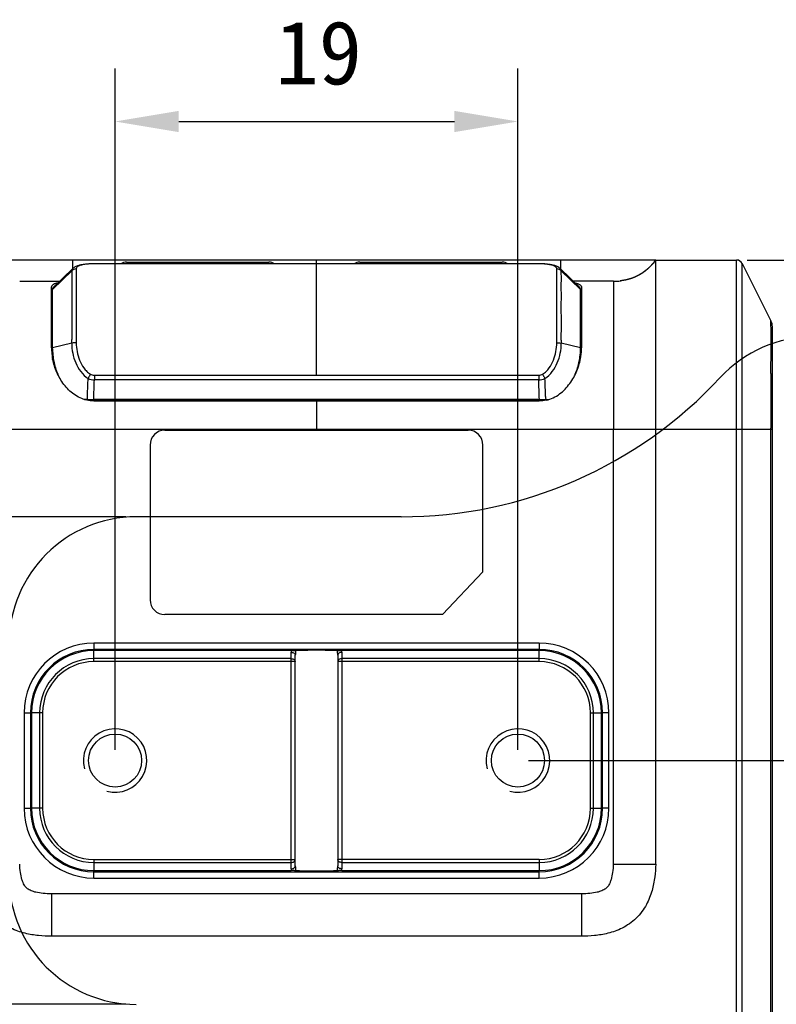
# Model space of a CAD drawing. Header units: millimetres. Extents: x -330 to -25, y 175 to 679.
# Tile 17 of 40: x -96 to -60, y 222 to 269. Entities that reach past the tile are written whole.
import ezdxf

# ---------------------------------------------------------------- set-up
doc = ezdxf.new("R2010")
doc.units = ezdxf.units.MM
doc.header["$LTSCALE"] = 23.1
doc.header["$PDMODE"] = 3
doc.header["$PDSIZE"] = 8
doc.layers.get('0').update_dxf_attribs({"linetype": 'CONTINUOUS'})
doc.layers.get('Defpoints').update_dxf_attribs({"linetype": 'CONTINUOUS'})
for name, color, linetype in [('00_COMPONENTS', 7, 'CONTINUOUS'), ('08_ALL_DRAFTS', 7, 'CONTINUOUS'), ('09_ALL_ROUNDS', 7, 'CONTINUOUS'), ('20_ALL_FEATURES', 7, 'CONTINUOUS'), ('51__DRAFT_DIMS', 7, 'CONTINUOUS')]:
    doc.layers.add(name, color=color, linetype=linetype)
doc.styles.get("Standard").update_dxf_attribs({"font": 'simfang.ttf'})
doc.dimstyles.new('DIMSTYLE_1', dxfattribs={"dimtxt": 3, "dimasz": 3, "dimexe": 2.5, "dimexo": 0.5, "dimgap": 0.75, "dimtad": 1, "dimdsep": 46, "dimtxsty": 'STANDARD', "dimblk": '_FILLED', "dimblk1": '_FILLED', "dimblk2": '_FILLED', "dimcen": 0.09, "dimclrt": 3, "dimazin": 2, "dimtp": 0.2, "dimtm": 0.2, "dimtfac": 1, "dimtofl": 0, "dimtmove": 0, "dimatfit": 3, "dimldrblk": '_FILLED', "dimfxl": 1, "dimtolj": 1, "dimarcsym": 0})
doc.dimstyles.new('DIMSTYLE_3', dxfattribs={"dimtxt": 3, "dimasz": 3, "dimexe": 2.5, "dimexo": 0.5, "dimgap": 0.75, "dimtad": 1, "dimdsep": 46, "dimtxsty": 'STANDARD', "dimblk": '_FILLED', "dimblk1": '_FILLED', "dimblk2": '_FILLED', "dimcen": 0.09, "dimclrt": 3, "dimazin": 2, "dimtp": 0.1, "dimtm": 0.1, "dimtfac": 1, "dimtofl": 0, "dimtmove": 0, "dimatfit": 3, "dimldrblk": '_FILLED', "dimfxl": 1, "dimtolj": 1, "dimarcsym": 0})

# ---------------------------------------------------------------- blocks, each defined once
blk = doc.blocks.new('_FILLED')
at = {"color": 0, "linetype": 'ByBlock'}
blk.add_solid([(0, 0), (-1, 0.167), (-1, -0.167)], dxfattribs=at)
blk = doc.blocks.new('*D269')
at = {"layer": '51__DRAFT_DIMS', "color": 0, "lineweight": -2}
for p, q in [((-91.374, 234.133), (-91.374, 266.282)), ((-72.374, 234.133), (-72.374, 266.282)), ((-88.374, 263.782), (-75.374, 263.782))]:
    blk.add_line(p, q, dxfattribs=at)
at = {"layer": 'Defpoints', "color": 0}
for p in [(-72.374, 263.782), (-91.374, 233.633), (-72.374, 233.633)]:
    blk.add_point(p, dxfattribs=at)
at = {"layer": '51__DRAFT_DIMS', "color": 0, "linetype": 'ByBlock', "lineweight": -2, "xscale": 3, "yscale": 3, "zscale": 3, "rotation": 180}
blk.add_blockref('_FILLED', (-91.374, 263.782), dxfattribs=at)
at = {"layer": '51__DRAFT_DIMS', "color": 0, "linetype": 'ByBlock', "lineweight": -2, "xscale": 3, "yscale": 3, "zscale": 3}
blk.add_blockref('_FILLED', (-72.374, 263.782), dxfattribs=at)
at = {"layer": '51__DRAFT_DIMS', "color": 3, "insert": (-81.772, 268.532), "char_height": 3, "attachment_point": 2, "line_spacing_factor": 0.9}
blk.add_mtext('\\A1;19', dxfattribs=at)
blk = doc.blocks.new('*D270')
at = {"layer": '51__DRAFT_DIMS', "color": 0, "lineweight": -2}
for p, q in [((-61.559, 257.246), (-42.95, 257.246)), ((-45.45, 254.246), (-45.45, 236.633)), ((-71.874, 233.633), (-42.95, 233.633))]:
    blk.add_line(p, q, dxfattribs=at)
at = {"layer": 'Defpoints', "color": 0}
for p in [(-62.059, 257.246), (-72.374, 233.633), (-45.45, 233.633)]:
    blk.add_point(p, dxfattribs=at)
at = {"layer": '51__DRAFT_DIMS', "color": 0, "linetype": 'ByBlock', "lineweight": -2, "xscale": 3, "yscale": 3, "zscale": 3}
for p, rotation in [((-45.45, 257.246), 89.99999999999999), ((-45.45, 233.633), 270)]:
    blk.add_blockref('_FILLED', p, dxfattribs=dict(at, rotation=rotation))
at = {"layer": '51__DRAFT_DIMS', "color": 3, "insert": (-50.2, 245.287), "char_height": 3, "attachment_point": 2, "rotation": 90, "line_spacing_factor": 0.9}
blk.add_mtext('\\A1;23.61', dxfattribs=at)
blk = doc.blocks.new('*D282')
at = {"layer": '51__DRAFT_DIMS', "color": 0, "lineweight": -2}
for p, q in [((-90.874, 245.137), (-111.74, 245.137)), ((-109.24, 242.137), (-109.24, 225.137)), ((-90.874, 222.137), (-111.74, 222.137))]:
    blk.add_line(p, q, dxfattribs=at)
at = {"layer": 'Defpoints', "color": 0}
for p in [(-90.374, 245.137), (-109.24, 222.137), (-90.374, 222.137)]:
    blk.add_point(p, dxfattribs=at)
at = {"layer": '51__DRAFT_DIMS', "color": 0, "linetype": 'ByBlock', "lineweight": -2, "xscale": 3, "yscale": 3, "zscale": 3}
for p, rotation in [((-109.24, 245.137), 90.00000009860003), ((-109.24, 222.137), 270.0000000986)]:
    blk.add_blockref('_FILLED', p, dxfattribs=dict(at, rotation=rotation))
at = {"layer": '51__DRAFT_DIMS', "color": 3, "insert": (-113.99, 233.581), "char_height": 3, "attachment_point": 2, "rotation": 90, "line_spacing_factor": 0.9}
blk.add_mtext('\\A1;23', dxfattribs=at)

msp = doc.modelspace()

# ---------------------------------------------------------------- linework, layer by layer
at = {"color": 4}
for centre in [(-91.37407, 233.6335), (-72.37407, 233.6335)]:
    msp.add_arc(centre, 1.5, 255, 195, dxfattribs=at)
at = {"layer": '00_COMPONENTS', "color": 7}
msp.add_line((-77.87407, 245.1335), (-90.37407, 245.1335), dxfattribs=at)
for centre, radius, start, end in [((-58.42542, 247.6335), 6, 90, 137.215305), ((-77.87407, 265.6335), 20.5, 270, 317.215305), ((-90.37407, 239.1335), 6, 90, 180), ((-90.37407, 228.1335), 6, 180, 270)]:
    msp.add_arc(centre, radius, start, end, dxfattribs=at)
at = {"layer": '08_ALL_DRAFTS', "color": 4}
for p, q in [((-92.37407, 238.44208), (-92.37407, 238.82434)), ((-71.37407, 238.44208), (-71.37407, 238.82434)), ((-94.93265, 235.8835), (-95.31492, 235.8835)), ((-68.81549, 235.8835), (-68.43323, 235.8835)), ((-94.93265, 231.3835), (-95.31492, 231.3835)), ((-68.81549, 231.3835), (-68.43323, 231.3835)), ((-92.37407, 228.82492), (-92.37407, 228.44266)), ((-71.37407, 228.82492), (-71.37407, 228.44266))]:
    msp.add_line(p, q, dxfattribs=at)
at = {"layer": '08_ALL_DRAFTS', "color": 7}
for p, q in [((-83.07128, 238.82434), (-92.37407, 238.82434)), ((-71.37407, 238.82434), (-80.67692, 238.82434)), ((-95.31492, 235.8835), (-95.31492, 231.3835)), ((-68.43323, 231.3835), (-68.43323, 235.8835)), ((-92.37407, 228.44266), (-83.07128, 228.44266)), ((-80.67692, 228.44266), (-71.37407, 228.44266))]:
    msp.add_line(p, q, dxfattribs=at)
for centre, start, end in [((-92.37407, 235.8835), 90, 180), ((-71.37407, 235.8835), 0, 90), ((-92.37407, 231.3835), 180, 270), ((-71.37407, 231.3835), 270, 0)]:
    msp.add_arc(centre, 2.94084, start, end, dxfattribs=at)
at = {"layer": '08_ALL_DRAFTS', "color": 4}
for centre, radius, start, end in [((-81.87323, 238.74215), 1.20087, 176.075573, 180.003365), ((-81.44061, 238.60085), 1.43349, 170.764672, 180.007757), ((-82.30811, 238.60081), 1.43402, 359.993896, 9.233565), ((-81.87167, 238.7422), 1.19757, 359.994194, 3.932822), ((-81.44032, 228.66617), 1.43378, 179.993119, 189.234346), ((-82.30877, 228.66624), 1.43467, 350.768586, 0.004043), ((-81.87527, 228.52478), 1.19883, 179.993634, 183.928116), ((-81.8753, 228.52498), 1.2012, 356.070322, 359.997069)]:
    msp.add_arc(centre, radius, start, end, dxfattribs=at)
at = {"layer": '08_ALL_DRAFTS', "color": 7}
for points, knots in [([(-94.37412, 255.18949), (-94.37187, 255.19019), (-94.35683, 255.19347), (-94.3415, 255.19489), (-94.32856, 255.19611)], [0, 0, 0, 0, 0.15349784, 1, 1, 1, 1]), ([(-69.42319, 255.19646), (-69.41277, 255.19551), (-69.39636, 255.19371), (-69.37989, 255.1913), (-69.37407, 255.18949)], [0, 0, 0, 0, 0.63221789, 1, 1, 1, 1]), ([(-83.07128, 238.82434), (-83.02197, 238.82434), (-82.95009, 238.82581), (-82.87798, 238.82791), (-82.85551, 238.83091)], [0, 0, 0, 0, 0.68513194, 1, 1, 1, 1]), ([(-82.85551, 238.83091), (-82.8398, 238.83302), (-82.79897, 238.83606), (-82.68377, 238.842), (-82.48492, 238.8471), (-82.19858, 238.8512), (-81.8741, 238.85254), (-81.54961, 238.8512), (-81.26327, 238.8471), (-81.06443, 238.842), (-80.94923, 238.83606), (-80.90839, 238.83302), (-80.89268, 238.83091)], [0, 0, 0, 0, 0.02422554, 0.06249326, 0.17625837, 0.32803071, 0.50000041, 0.67197008, 0.82374232, 0.93750733, 0.97577474, 1, 1, 1, 1]), ([(-80.89268, 238.83091), (-80.87022, 238.82791), (-80.7981, 238.82581), (-80.72623, 238.82434), (-80.67692, 238.82434)], [0, 0, 0, 0, 0.31484706, 1, 1, 1, 1]), ([(-82.85551, 228.43608), (-82.87797, 228.43909), (-82.95009, 228.44119), (-83.02197, 228.44266), (-83.07128, 228.44266)], [0, 0, 0, 0, 0.31485847, 1, 1, 1, 1]), ([(-80.89268, 228.43608), (-80.90839, 228.43398), (-80.94922, 228.43093), (-81.06443, 228.42499), (-81.26327, 228.4199), (-81.54961, 228.4158), (-81.8741, 228.41446), (-82.19858, 228.4158), (-82.48492, 228.4199), (-82.68377, 228.42499), (-82.79897, 228.43093), (-82.8398, 228.43398), (-82.85551, 228.43608)], [0, 0, 0, 0, 0.02422534, 0.0624929, 0.17625786, 0.32803017, 0.49999994, 0.67196976, 0.82374215, 0.93750729, 0.97577473, 1, 1, 1, 1]), ([(-80.67692, 228.44266), (-80.72623, 228.44266), (-80.79811, 228.44119), (-80.87022, 228.43909), (-80.89268, 228.43608)], [0, 0, 0, 0, 0.68515436, 1, 1, 1, 1])]:
    msp.add_open_spline(points, degree=3, knots=knots, dxfattribs=at)
at = {"layer": '09_ALL_ROUNDS', "color": 7}
for p, q in [((-65.87407, 257.24611), (-62.05948, 257.24611)), ((-61.79116, 257.08027), (-60.443, 254.38396)), ((-60.37407, 203.39908), (-60.37407, 254.09199)), ((-65.87407, 228.74611), (-65.87407, 249.24613)), ((-82.8741, 228.66634), (-82.8741, 238.60066)), ((-80.8741, 238.60066), (-80.8741, 228.66634)), ((-69.37264, 225.34611), (-94.37555, 225.34611))]:
    msp.add_line(p, q, dxfattribs=at)
at = {"layer": '09_ALL_ROUNDS', "color": 4}
for p, q in [((-61.79305, 256.70647), (-61.79115, 257.07995)), ((-61.79115, 257.07995), (-61.79116, 257.08027)), ((-61.79116, 216.50719), (-61.79116, 257.08027)), ((-61.79535, 255.53596), (-61.79407, 256.42984)), ((-60.4366, 253.78313), (-60.43729, 253.89911)), ((-60.43608, 253.65812), (-60.4366, 253.78313)), ((-60.43608, 253.04206), (-60.43575, 253.21564)), ((-60.43575, 253.21564), (-60.43562, 253.37634)), ((-60.43985, 251.88958), (-60.43608, 253.04206)), ((-67.87407, 228.74624), (-67.87408, 249.24612)), ((-60.37407, 249.24611), (-65.87407, 249.24613)), ((-62.05948, 216.50719), (-62.05948, 249.24611)), ((-60.443, 217.62404), (-60.44301, 249.31176)), ((-92.37407, 239.17575), (-92.37407, 238.82434)), ((-71.37407, 239.17575), (-92.37407, 239.17575)), ((-71.37407, 238.87585), (-92.37407, 238.87585)), ((-71.37407, 239.17575), (-71.37407, 238.82434)), ((-83.0741, 238.44208), (-92.37407, 238.44208)), ((-82.8741, 238.30066), (-92.37407, 238.30066)), ((-83.0741, 228.52492), (-83.0741, 238.74208)), ((-71.37407, 238.30066), (-80.8741, 238.30066)), ((-80.6741, 238.74208), (-80.6741, 228.52492)), ((-71.37407, 238.44208), (-80.6741, 238.44208)), ((-95.66632, 235.8835), (-95.66632, 231.3835)), ((-95.66632, 235.8835), (-95.31492, 235.8835)), ((-95.36642, 235.8835), (-95.36642, 231.3835)), ((-68.08183, 235.8835), (-68.43323, 235.8835)), ((-68.38172, 231.3835), (-68.38172, 235.8835)), ((-68.08183, 231.3835), (-68.08183, 235.8835)), ((-95.66632, 231.3835), (-95.31492, 231.3835)), ((-68.08183, 231.3835), (-68.43323, 231.3835)), ((-92.37407, 228.96634), (-82.8741, 228.96634)), ((-92.37407, 228.82492), (-83.0741, 228.82492)), ((-71.37407, 228.96634), (-80.8741, 228.96634)), ((-80.6741, 228.82492), (-71.37407, 228.82492)), ((-67.87407, 228.74611), (-65.87407, 228.74611)), ((-92.37407, 228.09125), (-92.37407, 228.44266)), ((-92.37407, 228.39115), (-71.37407, 228.39115)), ((-92.37407, 228.09125), (-71.37407, 228.09125)), ((-71.37407, 228.09125), (-71.37407, 228.44266)), ((-94.37555, 227.34611), (-94.37555, 225.34611)), ((-69.37264, 227.34611), (-94.37555, 227.34611)), ((-69.37264, 227.34611), (-69.37264, 225.34611))]:
    msp.add_line(p, q, dxfattribs=at)
at = {"layer": '09_ALL_ROUNDS', "color": 7}
for centre, radius, start, end in [((-62.05948, 256.94611), 0.3, 26.565051, 90), ((-61.02695, 254.09199), 0.65288, 0, 26.565051)]:
    msp.add_arc(centre, radius, start, end, dxfattribs=at)
at = {"layer": '09_ALL_ROUNDS', "color": 4}
for centre, radius, start, end in [((-145.81362, 253.37818), 85.378, 359.9987667, 0.1878641), ((793.05046, 249.5517), 853.4935, 179.84305542, 180.01610722), ((-92.37407, 235.8835), 3.29225, 90, 180), ((-92.37407, 235.8835), 2.99235, 90, 180), ((-71.37407, 235.8835), 3.29225, 0, 90), ((-71.37407, 235.8835), 2.99235, 0, 90), ((-92.37407, 231.3835), 3.29225, 180, 270), ((-92.37407, 231.3835), 2.99235, 180, 270), ((-71.37407, 231.3835), 3.29225, 270, 0), ((-71.37407, 231.3835), 2.99235, 270, 0)]:
    msp.add_arc(centre, radius, start, end, dxfattribs=at)
for points, knots in [([(-62.05948, 249.24611), (-62.05948, 249.81338), (-62.05953, 250.94556), (-62.06155, 252.62388), (-62.06597, 253.98588), (-62.06919, 255.00355), (-62.07045, 255.65297), (-62.06957, 256.18276), (-62.06745, 256.58466), (-62.06475, 256.86337), (-62.06284, 257.05055), (-62.06047, 257.15044), (-62.06064, 257.219), (-62.05904, 257.23053), (-62.05973, 257.24736), (-62.05948, 257.24611)], [0, 0, 0, 0, 0.2127248, 0.42456244, 0.62936877, 0.72345963, 0.80621415, 0.87283689, 0.92229662, 0.95651623, 0.97826234, 0.99072049, 0.9970289, 0.99952056, 1, 1, 1, 1]), ([(-60.43729, 253.89911), (-60.43766, 253.95491), (-60.43844, 254.05128), (-60.43988, 254.1761), (-60.44097, 254.26221), (-60.4421, 254.32036), (-60.4422, 254.35226), (-60.44322, 254.37452), (-60.44258, 254.37857), (-60.4432, 254.38436), (-60.443, 254.38396)], [0, 0, 0, 0, 0.34527624, 0.59684779, 0.77032225, 0.88231287, 0.94822302, 0.98273293, 0.99725232, 1, 1, 1, 1]), ([(-83.0741, 238.74208), (-83.04836, 238.74208), (-82.99841, 238.73524), (-82.93282, 238.70583), (-82.88637, 238.65957), (-82.8741, 238.61938), (-82.8741, 238.60066)], [0, 0, 0, 0, 0.28765674, 0.55540705, 0.79072013, 1, 1, 1, 1]), ([(-83.0741, 238.44208), (-83.04833, 238.44208), (-82.99834, 238.43534), (-82.93287, 238.40575), (-82.88627, 238.35965), (-82.8741, 238.3194), (-82.8741, 238.30066)], [0, 0, 0, 0, 0.28796254, 0.5553395, 0.79053128, 1, 1, 1, 1]), ([(-80.6741, 238.74208), (-80.69983, 238.74208), (-80.74979, 238.73524), (-80.81537, 238.70583), (-80.86182, 238.65957), (-80.8741, 238.61938), (-80.8741, 238.60066)], [0, 0, 0, 0, 0.28765674, 0.55540705, 0.79072012, 1, 1, 1, 1]), ([(-80.6741, 238.44208), (-80.69986, 238.44208), (-80.74985, 238.43534), (-80.81532, 238.40575), (-80.86192, 238.35965), (-80.8741, 238.3194), (-80.8741, 238.30066)], [0, 0, 0, 0, 0.28795265, 0.55532074, 0.79053006, 1, 1, 1, 1]), ([(-94.37555, 227.34611), (-94.50682, 227.34611), (-94.75581, 227.35621), (-95.05314, 227.40147), (-95.25747, 227.46041), (-95.40599, 227.51958), (-95.55498, 227.61078), (-95.65644, 227.75028), (-95.72132, 227.88868), (-95.7892, 228.08313), (-95.84748, 228.37218), (-95.8676, 228.6165), (-95.87293, 228.74611)], [0, 0, 0, 0, 0.16280375, 0.30860105, 0.37167674, 0.42603228, 0.50693555, 0.58419699, 0.6357759, 0.69643918, 0.83912223, 1, 1, 1, 1]), ([(-83.0741, 228.82492), (-83.04833, 228.82492), (-82.99834, 228.83166), (-82.93287, 228.86125), (-82.88627, 228.90735), (-82.8741, 228.9476), (-82.8741, 228.96634)], [0, 0, 0, 0, 0.28795265, 0.55532074, 0.79053006, 1, 1, 1, 1]), ([(-83.0741, 228.52492), (-83.04836, 228.52492), (-82.99841, 228.53175), (-82.93282, 228.56116), (-82.88637, 228.60743), (-82.8741, 228.64762), (-82.8741, 228.66634)], [0, 0, 0, 0, 0.28765674, 0.55540705, 0.79072012, 1, 1, 1, 1]), ([(-80.6741, 228.82492), (-80.69986, 228.82492), (-80.74986, 228.83166), (-80.81532, 228.86125), (-80.86193, 228.90735), (-80.8741, 228.9476), (-80.8741, 228.96634)], [0, 0, 0, 0, 0.28796254, 0.5553395, 0.79053128, 1, 1, 1, 1]), ([(-80.6741, 228.52492), (-80.69983, 228.52492), (-80.74979, 228.53175), (-80.81537, 228.56116), (-80.86182, 228.60743), (-80.8741, 228.64762), (-80.8741, 228.66634)], [0, 0, 0, 0, 0.28765673, 0.55540704, 0.79072012, 1, 1, 1, 1]), ([(-67.87523, 228.74626), (-67.88051, 228.61662), (-67.90085, 228.37235), (-67.95878, 228.08312), (-68.02699, 227.88866), (-68.09196, 227.7503), (-68.19311, 227.61073), (-68.3421, 227.51979), (-68.49059, 227.46051), (-68.69496, 227.4014), (-68.99237, 227.35624), (-69.24136, 227.34611), (-69.37264, 227.34611)], [0, 0, 0, 0, 0.16091044, 0.30352857, 0.36430834, 0.41596466, 0.49304795, 0.57387918, 0.6282672, 0.69140393, 0.83719504, 1, 1, 1, 1])]:
    msp.add_open_spline(points, degree=3, knots=knots, dxfattribs=at)
at = {"layer": '09_ALL_ROUNDS', "color": 7}
for points, knots in [([(-94.37555, 225.34611), (-94.57673, 225.34611), (-94.99377, 225.36455), (-95.6433, 225.47112), (-96.20159, 225.66846), (-96.64244, 225.92747), (-96.95838, 226.18815), (-97.22816, 226.49656), (-97.49958, 226.92979), (-97.7129, 227.48239), (-97.83802, 228.12865), (-97.86847, 228.54502), (-97.87411, 228.74611)], [0, 0, 0, 0, 0.10860602, 0.22492329, 0.35431207, 0.42545876, 0.5000195, 0.57443092, 0.64566136, 0.77506817, 0.89139703, 1, 1, 1, 1]), ([(-65.87407, 228.74611), (-65.87982, 228.54501), (-65.91014, 228.12862), (-66.03538, 227.48261), (-66.24823, 226.93004), (-66.51975, 226.49689), (-66.78963, 226.18832), (-67.10582, 225.92739), (-67.54652, 225.66813), (-68.10502, 225.47132), (-68.75433, 225.3645), (-69.17144, 225.34611), (-69.37264, 225.34611)], [0, 0, 0, 0, 0.10860426, 0.22494101, 0.35422219, 0.42545862, 0.49997582, 0.57452469, 0.64576959, 0.77505224, 0.8913826, 1, 1, 1, 1])]:
    msp.add_open_spline(points, degree=3, knots=knots, dxfattribs=at)
at = {"layer": '20_ALL_FEATURES', "color": 7}
for p, q in [((-65.87407, 257.24611), (-97.87412, 257.24611)), ((-90.83201, 257.14611), (-84.11614, 257.14611)), ((-79.83205, 257.14611), (-73.11619, 257.14611)), ((-66.21213, 256.8693), (-66.22519, 256.85733)), ((-66.19912, 256.88139), (-66.21213, 256.8693)), ((-66.18618, 256.89359), (-66.19912, 256.88139)), ((-66.17329, 256.90591), (-66.18618, 256.89359)), ((-66.16047, 256.91834), (-66.17329, 256.90591)), ((-66.14772, 256.93087), (-66.16047, 256.91834)), ((-66.13502, 256.94352), (-66.14772, 256.93087)), ((-66.1224, 256.95627), (-66.13502, 256.94352)), ((-66.10983, 256.96914), (-66.1224, 256.95627)), ((-66.07872, 257.00175), (-66.09111, 256.98863)), ((-66.06639, 257.01498), (-66.07872, 257.00175)), ((-66.05414, 257.02832), (-66.06639, 257.01498)), ((-66.04195, 257.04175), (-66.05414, 257.02832)), ((-66.02983, 257.05528), (-66.04195, 257.04175)), ((-66.01778, 257.06891), (-66.02983, 257.05528)), ((-66.00581, 257.08264), (-66.01778, 257.06891)), ((-65.9939, 257.09646), (-66.00581, 257.08264)), ((-65.98207, 257.11038), (-65.9939, 257.09646)), ((-65.97032, 257.12439), (-65.98207, 257.11038)), ((-65.94125, 257.15981), (-65.95282, 257.14558)), ((-65.92975, 257.17414), (-65.94125, 257.15981)), ((-65.91833, 257.18855), (-65.92975, 257.17414)), ((-65.90699, 257.20304), (-65.91833, 257.18855)), ((-65.89572, 257.21761), (-65.90699, 257.20304)), ((-65.88453, 257.23227), (-65.89572, 257.21761)), ((-65.8741, 257.2461), (-65.88453, 257.23227)), ((-65.87407, 249.24612), (-65.87407, 257.2461)), ((-93.37755, 256.83562), (-94.2772, 255.96613)), ((-69.4711, 255.96624), (-70.37065, 256.83562)), ((-66.94771, 256.40855), (-66.96239, 256.40297)), ((-66.91099, 256.42304), (-66.92568, 256.41715)), ((-66.8963, 256.42904), (-66.91099, 256.42304)), ((-66.8816, 256.43517), (-66.8963, 256.42904)), ((-66.86691, 256.44142), (-66.8816, 256.43517)), ((-66.85222, 256.44779), (-66.86691, 256.44142)), ((-66.83753, 256.45428), (-66.85222, 256.44779)), ((-66.82285, 256.4609), (-66.83753, 256.45428)), ((-66.80817, 256.46765), (-66.82285, 256.4609)), ((-66.7935, 256.47452), (-66.80817, 256.46765)), ((-66.77884, 256.48151), (-66.7935, 256.47452)), ((-66.76419, 256.48863), (-66.77884, 256.48151)), ((-66.74956, 256.49588), (-66.76419, 256.48863)), ((-66.71306, 256.51454), (-66.72764, 256.50698)), ((-66.6985, 256.52222), (-66.71306, 256.51454)), ((-66.68396, 256.53002), (-66.6985, 256.52222)), ((-66.66945, 256.53795), (-66.68396, 256.53002)), ((-66.65497, 256.54601), (-66.66945, 256.53795)), ((-66.64051, 256.55419), (-66.65497, 256.54601)), ((-66.62609, 256.56249), (-66.64051, 256.55419)), ((-66.61169, 256.57092), (-66.62609, 256.56249)), ((-66.59733, 256.57948), (-66.61169, 256.57092)), ((-66.58299, 256.58816), (-66.59733, 256.57948)), ((-66.5687, 256.59697), (-66.58299, 256.58816)), ((-66.5331, 256.61953), (-66.54731, 256.61041)), ((-66.51893, 256.62878), (-66.5331, 256.61953)), ((-66.50479, 256.63815), (-66.51893, 256.62878)), ((-66.4907, 256.64764), (-66.50479, 256.63815)), ((-66.47664, 256.65726), (-66.4907, 256.64764)), ((-66.46263, 256.66701), (-66.47664, 256.65726)), ((-66.44866, 256.67687), (-66.46263, 256.66701)), ((-66.43473, 256.68687), (-66.44866, 256.67687)), ((-66.42085, 256.69699), (-66.43473, 256.68687)), ((-66.40701, 256.70723), (-66.42085, 256.69699)), ((-66.39323, 256.71759), (-66.40701, 256.70723)), ((-66.37948, 256.72808), (-66.39323, 256.71759)), ((-66.36579, 256.73868), (-66.37948, 256.72808)), ((-66.35215, 256.74942), (-66.36579, 256.73868)), ((-66.33855, 256.76027), (-66.35215, 256.74942)), ((-66.32501, 256.77124), (-66.33855, 256.76027)), ((-66.31152, 256.78233), (-66.32501, 256.77124)), ((-66.29809, 256.79355), (-66.31152, 256.78233)), ((-66.28471, 256.80488), (-66.29809, 256.79355)), ((-66.27138, 256.81633), (-66.28471, 256.80488)), ((-66.25811, 256.8279), (-66.27138, 256.81633)), ((-66.22519, 256.85733), (-66.23832, 256.84547)), ((-95.87412, 256.24611), (-93.98709, 256.24611)), ((-94.37412, 253.10185), (-94.37412, 255.98142)), ((-67.87407, 256.24611), (-69.76111, 256.24611)), ((-69.37407, 255.98141), (-69.37407, 253.10185)), ((-67.54861, 256.264), (-67.56056, 256.26268)), ((-67.53541, 256.26553), (-67.54861, 256.264)), ((-67.52214, 256.26713), (-67.53541, 256.26553)), ((-67.50881, 256.2688), (-67.52214, 256.26713)), ((-67.49541, 256.27056), (-67.50881, 256.2688)), ((-67.48196, 256.27239), (-67.49541, 256.27056)), ((-67.46844, 256.2743), (-67.48196, 256.27239)), ((-67.45487, 256.27629), (-67.46844, 256.2743)), ((-67.44124, 256.27836), (-67.45487, 256.27629)), ((-67.42755, 256.28052), (-67.44124, 256.27836)), ((-67.41382, 256.28276), (-67.42755, 256.28052)), ((-67.40003, 256.28508), (-67.41382, 256.28276)), ((-67.38619, 256.28749), (-67.40003, 256.28508)), ((-67.37231, 256.28999), (-67.38619, 256.28749)), ((-67.35838, 256.29258), (-67.37231, 256.28999)), ((-67.34441, 256.29526), (-67.35838, 256.29258)), ((-67.33039, 256.29803), (-67.34441, 256.29526)), ((-67.31634, 256.30089), (-67.33039, 256.29803)), ((-67.30224, 256.30385), (-67.31634, 256.30089)), ((-67.2881, 256.3069), (-67.30224, 256.30385)), ((-67.27392, 256.31004), (-67.2881, 256.3069)), ((-67.25971, 256.31329), (-67.27392, 256.31004)), ((-67.24546, 256.31663), (-67.25971, 256.31329)), ((-67.23117, 256.32007), (-67.24546, 256.31663)), ((-67.21685, 256.32361), (-67.23117, 256.32007)), ((-67.20251, 256.32726), (-67.21685, 256.32361)), ((-67.18813, 256.331), (-67.20251, 256.32726)), ((-67.17372, 256.33485), (-67.18813, 256.331)), ((-67.15928, 256.33881), (-67.17372, 256.33485)), ((-67.14482, 256.34287), (-67.15928, 256.33881)), ((-67.10856, 256.35349), (-67.12308, 256.34916)), ((-67.09401, 256.35793), (-67.10856, 256.35349)), ((-67.07945, 256.36248), (-67.09401, 256.35793)), ((-67.06487, 256.36714), (-67.07945, 256.36248)), ((-67.05027, 256.37191), (-67.06487, 256.36714)), ((-67.03565, 256.3768), (-67.05027, 256.37191)), ((-67.02103, 256.3818), (-67.03565, 256.3768)), ((-67.00638, 256.38692), (-67.02103, 256.3818)), ((-66.99173, 256.39215), (-67.00638, 256.38692)), ((-66.97706, 256.3975), (-66.99173, 256.39215)), ((-66.96239, 256.40297), (-66.97706, 256.3975)), ((-94.32414, 252.60709), (-94.32412, 255.87903)), ((-69.42407, 252.60793), (-69.42407, 255.87369)), ((-94.37412, 255.17688), (-94.32412, 255.17754)), ((-94.37412, 255.06976), (-94.32412, 255.06976)), ((-69.42407, 255.17754), (-69.37407, 255.17688)), ((-69.42407, 255.06976), (-69.37407, 255.06976)), ((-94.37412, 253.69656), (-94.32412, 253.69656)), ((-69.37407, 253.69656), (-69.42407, 253.69656)), ((-92.68181, 250.66953), (-92.81107, 250.66898)), ((-92.81036, 250.66166), (-70.93753, 250.66166)), ((-92.68181, 250.66953), (-92.61375, 250.66975)), ((-92.61375, 250.66975), (-92.48086, 250.67002)), ((-92.48086, 250.67002), (-92.3833, 250.67008)), ((-71.36509, 250.67008), (-92.3833, 250.67008)), ((-71.3741, 250.59577), (-92.37567, 250.59577)), ((-71.36509, 250.67008), (-71.29995, 250.67005)), ((-71.29995, 250.67005), (-71.26709, 250.67002)), ((-71.26709, 250.67002), (-71.13358, 250.66975)), ((-71.13358, 250.66975), (-71.0652, 250.66952)), ((-71.03542, 250.66941), (-71.0652, 250.66952)), ((-89.02407, 249.22089), (-74.72407, 249.22089)), ((-89.72407, 248.52089), (-89.72407, 241.22089)), ((-74.02407, 242.53978), (-74.02407, 248.52089)), ((-74.02407, 242.53978), (-75.93875, 240.52089)), ((-75.93875, 240.52089), (-89.02407, 240.52089))]:
    msp.add_line(p, q, dxfattribs=at)
at = {"layer": '20_ALL_FEATURES', "color": 4}
for p, q in [((-93.37411, 256.83877), (-93.3741, 257.24611)), ((-92.35263, 257.06842), (-92.35263, 257.06958)), ((-89.37408, 257.14611), (-89.37408, 257.06958)), ((-84.17408, 257.14611), (-84.17408, 257.06958)), ((-81.8741, 251.81667), (-81.8741, 257.24611)), ((-79.77412, 257.14611), (-79.77412, 257.06958)), ((-74.57412, 257.14611), (-74.57412, 257.06958)), ((-71.39556, 257.06842), (-71.39556, 257.06958)), ((-70.37409, 257.24611), (-70.37409, 256.83863)), ((-94.32412, 255.86385), (-93.42058, 256.74054)), ((-93.20845, 256.82595), (-93.20845, 253.34099)), ((-70.53976, 253.34405), (-70.53974, 256.82628)), ((-70.32761, 256.74055), (-69.42407, 255.86385)), ((-93.42058, 253.32038), (-94.32412, 253.10185)), ((-69.42407, 253.10185), (-70.32761, 253.32038)), ((-94.37412, 252.88111), (-94.32412, 252.88111)), ((-69.37407, 252.88111), (-69.42407, 252.88111)), ((-92.35254, 251.81667), (-92.35253, 251.58906)), ((-92.35254, 251.81667), (-71.39566, 251.81667)), ((-71.39566, 251.81667), (-71.39567, 251.58906)), ((-71.39563, 251.58906), (-92.35256, 251.58906)), ((-81.8741, 250.59577), (-81.8741, 249.2461)), ((-65.87407, 249.24613), (-97.87411, 249.2462)), ((-92.37407, 238.30066), (-92.37407, 238.44208)), ((-71.37407, 238.30066), (-71.37407, 238.44208)), ((-94.93265, 235.8835), (-94.93265, 231.3835)), ((-94.79123, 235.8835), (-94.93265, 235.8835)), ((-94.79123, 235.8835), (-94.79123, 231.3835)), ((-68.95692, 235.8835), (-68.81549, 235.8835)), ((-68.95692, 231.3835), (-68.95692, 235.8835)), ((-68.81549, 231.3835), (-68.81549, 235.8835)), ((-94.79123, 231.3835), (-94.93265, 231.3835)), ((-68.95692, 231.3835), (-68.81549, 231.3835)), ((-92.37407, 228.96634), (-92.37407, 228.82492)), ((-71.37407, 228.96634), (-71.37407, 228.82492))]:
    msp.add_line(p, q, dxfattribs=at)
at = {"layer": '20_ALL_FEATURES', "color": 7}
for points in [[(-92.55413, 257.06503), (-92.57018, 257.06422), (-92.61507, 257.0616), (-92.65766, 257.05865), (-92.69854, 257.05537), (-92.73766, 257.05177), (-92.7752, 257.04787), (-92.8119, 257.0436), (-92.84776, 257.03895), (-92.88275, 257.0339), (-92.91742, 257.02835), (-92.95188, 257.02222), (-92.98593, 257.01548), (-93.01972, 257.00804), (-93.0531, 256.99987), (-93.08616, 256.99085), (-93.11939, 256.98073), (-93.15265, 256.96935), (-93.18587, 256.95654), (-93.21951, 256.94183), (-93.25336, 256.92491), (-93.28719, 256.90544), (-93.32133, 256.88261), (-93.35542, 256.85579), (-93.37729, 256.83587)], [(-92.3629, 257.06957), (-92.41233, 257.0692), (-92.46232, 257.06829), (-92.51264, 257.06679), (-92.55436, 257.06502)], [(-71.19387, 257.06502), (-71.22556, 257.06641), (-71.27565, 257.06804), (-71.32551, 257.06906), (-71.37488, 257.06953), (-92.3629, 257.06957)], [(-70.37082, 256.83579), (-70.41027, 256.87012), (-70.44803, 256.89718), (-70.4857, 256.91993), (-70.52286, 256.93908), (-70.56002, 256.9556), (-70.59693, 256.96985), (-70.63337, 256.98219), (-70.67001, 256.99312), (-70.70686, 257.00285), (-70.74373, 257.0115), (-70.78109, 257.01929), (-70.81889, 257.02631), (-70.85706, 257.03262), (-70.89608, 257.03835), (-70.93582, 257.04355), (-70.97636, 257.04824), (-71.01849, 257.05254), (-71.06236, 257.05644), (-71.10803, 257.05992), (-71.15624, 257.06301), (-71.19405, 257.06503)], [(-66.09111, 256.98863), (-66.10358, 256.97561), (-66.10983, 256.96914)], [(-65.95282, 257.14558), (-65.96447, 257.13143), (-65.97032, 257.12439)], [(-66.92568, 256.41715), (-66.94037, 256.41139), (-66.94771, 256.40855)], [(-66.72764, 256.50698), (-66.74225, 256.49955), (-66.74956, 256.49588)], [(-66.54731, 256.61041), (-66.56156, 256.60142), (-66.5687, 256.59697)], [(-66.23832, 256.84547), (-66.2515, 256.83373), (-66.25811, 256.8279)], [(-67.12308, 256.34916), (-67.13758, 256.34494), (-67.14482, 256.34287)]]:
    msp.add_lwpolyline(points, dxfattribs=at)
for centre in [(-91.37407, 233.6335), (-72.37407, 233.6335)]:
    msp.add_circle(centre, 1.25, dxfattribs=at)
at = {"layer": '20_ALL_FEATURES', "color": 4}
for centre, radius, start, end in [((-92.35789, 253.41839), 3.65027, 92.851528, 94.478762), ((-92.55083, 256.9977), 0.0674, 80.305925, 92.804363), ((-71.39557, 252.73628), 4.33214, 89.800171, 89.999889), ((-71.39415, 252.88012), 4.1883, 88.551014, 89.812752), ((-71.36662, 253.86682), 3.20122, 87.172412, 88.596983), ((-71.19736, 256.99776), 0.06735, 87.189561, 99.698892), ((-71.38886, 253.4478), 3.62082, 86.939242, 87.147946), ((-126.47784, 253.53089), 33.05793, 359.635142, 359.952194), ((-39.50845, 253.5211), 30.81981, 180.093993, 180.373156), ((-113.59282, 251.58153), 20.93089, 357.502717, 358.064722), ((-48.61909, 251.78643), 22.47251, 182.491656, 182.84836), ((-92.37407, 235.8835), 2.55858, 90, 180), ((-92.37407, 235.8835), 2.41716, 90, 180), ((-71.37407, 235.8835), 2.55858, 0, 90), ((-71.37407, 235.8835), 2.41716, 0, 90), ((-92.37407, 231.3835), 2.55858, 180, 270), ((-92.37407, 231.3835), 2.41716, 180, 270), ((-71.37407, 231.3835), 2.55858, 270, 0), ((-71.37407, 231.3835), 2.41716, 270, 0)]:
    msp.add_arc(centre, radius, start, end, dxfattribs=at)
at = {"layer": '20_ALL_FEATURES', "color": 7}
for centre, radius, start, end in [((-90.83201, 256.64611), 0.5, 90, 122.060182), ((-84.11614, 256.64611), 0.5, 57.939818, 90), ((-79.83205, 256.64611), 0.5, 90, 122.061035), ((-73.11619, 256.64611), 0.5, 57.963969, 90), ((-68.25298, 259.02812), 2.97233, 319.076601, 323.163625), ((-94.22273, 255.94483), 0.15575, 160.722804, 166.411793), ((-94.15047, 255.83526), 0.18208, 134.105484, 139.7765), ((-93.79424, 254.76489), 1.42552, 101.307035, 101.556071), ((-69.95429, 254.76323), 1.42721, 78.453327, 78.69356), ((-69.52528, 255.94487), 0.15556, 13.586313, 19.515707), ((-67.87236, 259.21959), 2.97349, 269.967001, 274.02017), ((-67.85953, 259.01999), 2.77347, 274.044754, 276.188279), ((-67.84787, 258.91167), 2.66453, 276.190144, 278.152569), ((-91.51489, 253.13392), 2.85925, 180.213783, 180.664384), ((-91.52133, 253.13383), 2.85281, 180.664214, 181.524401), ((-91.54766, 253.13294), 2.82647, 181.520555, 184.616462), ((-91.53568, 253.1364), 2.83868, 184.666572, 191.435814), ((-91.36924, 253.05911), 2.9549, 180.002133, 182.151664), ((-91.38427, 253.05908), 2.93988, 182.161989, 189.042061), ((-72.36392, 253.05908), 2.93987, 350.958605, 357.839189), ((-72.37896, 253.05911), 2.95491, 357.849516, 359.99787), ((-72.16949, 253.13114), 2.79538, 350.772864, 355.352996), ((-72.20067, 253.13296), 2.82661, 355.367443, 358.48073), ((-72.22648, 253.13383), 2.85243, 358.476918, 359.337249), ((-72.23269, 253.13391), 2.85863, 359.337083, 359.786214), ((-91.21906, 253.08563), 3.10721, 189.046821, 191.171339), ((-90.965, 253.13998), 3.36699, 191.241127, 202.390593), ((-72.78252, 253.13979), 3.36629, 337.666271, 348.760219), ((-72.52913, 253.08563), 3.10721, 348.829077, 350.953844), ((-89.02407, 248.52089), 0.7, 90, 180), ((-74.72407, 248.52089), 0.7, 0, 90), ((-89.02407, 241.22089), 0.7, 180, 270)]:
    msp.add_arc(centre, radius, start, end, dxfattribs=at)
at = {"layer": '20_ALL_FEATURES', "color": 4}
for points, knots in [([(-92.77266, 257.04447), (-92.83724, 257.03641), (-92.94811, 257.0183), (-93.07397, 256.979), (-93.1444, 256.93767), (-93.18038, 256.90513), (-93.20335, 256.86748), (-93.20839, 256.83958), (-93.20845, 256.82595)], [0, 0, 0, 0, 0.37408391, 0.6454442, 0.75092701, 0.8412638, 0.92166925, 1, 1, 1, 1]), ([(-92.64294, 257.05751), (-92.65449, 257.0566), (-92.6978, 257.05297), (-92.74103, 257.04842), (-92.77266, 257.04447)], [0, 0, 0, 0, 0.26664728, 1, 1, 1, 1]), ([(-92.35263, 257.06842), (-92.36883, 257.06842), (-92.43113, 257.06806), (-92.49343, 257.06643), (-92.53948, 257.06414)], [0, 0, 0, 0, 0.25998951, 1, 1, 1, 1]), ([(-70.95692, 257.04207), (-70.9745, 257.04441), (-71.0538, 257.05401), (-71.13349, 257.06014), (-71.19553, 257.06346)], [0, 0, 0, 0, 0.22215133, 1, 1, 1, 1]), ([(-70.53974, 256.82628), (-70.53982, 256.83961), (-70.54474, 256.86686), (-70.56678, 256.90376), (-70.60135, 256.9358), (-70.66881, 256.97652), (-70.78917, 257.01559), (-70.89527, 257.03388), (-70.95692, 257.04207)], [0, 0, 0, 0, 0.07955223, 0.16104128, 0.25215265, 0.35805356, 0.6289547, 1, 1, 1, 1]), ([(-93.42058, 256.74054), (-93.41868, 256.68167), (-93.42135, 256.54306), (-93.42153, 256.30075), (-93.41917, 255.98801), (-93.4222, 255.60169), (-93.41951, 255.14648), (-93.42077, 254.63416), (-93.42181, 254.07997), (-93.41972, 253.69843), (-93.41992, 253.50331)], [0, 0, 0, 0, 0.05459032, 0.12840368, 0.2245775, 0.34440125, 0.48642078, 0.64642413, 0.81917465, 1, 1, 1, 1]), ([(-93.37755, 256.83562), (-93.39059, 256.82297), (-93.41289, 256.79401), (-93.42055, 256.75793), (-93.42058, 256.74054)], [0, 0, 0, 0, 0.51103172, 1, 1, 1, 1]), ([(-93.20845, 256.82595), (-93.24743, 256.8259), (-93.32582, 256.81088), (-93.39283, 256.76739), (-93.42058, 256.74043)], [0, 0, 0, 0, 0.50192316, 1, 1, 1, 1]), ([(-70.32761, 256.74043), (-70.35536, 256.76739), (-70.42238, 256.81088), (-70.50076, 256.8259), (-70.53975, 256.82595)], [0, 0, 0, 0, 0.4980768, 1, 1, 1, 1]), ([(-70.3276, 256.74053), (-70.32763, 256.75792), (-70.33531, 256.794), (-70.3576, 256.82298), (-70.37064, 256.83562)], [0, 0, 0, 0, 0.48910792, 1, 1, 1, 1]), ([(-70.32822, 253.47054), (-70.32858, 253.66734), (-70.32649, 254.0523), (-70.32726, 254.61171), (-70.32879, 255.12931), (-70.32593, 255.58957), (-70.329, 255.98032), (-70.32678, 256.29655), (-70.32677, 256.5413), (-70.32953, 256.68119), (-70.32761, 256.74055)], [0, 0, 0, 0, 0.18054947, 0.35317541, 0.51321557, 0.65540916, 0.77542795, 0.8717085, 0.94551665, 1, 1, 1, 1]), ([(-67.87408, 256.24611), (-67.87422, 256.24609), (-67.87325, 256.2449), (-67.87372, 256.24285), (-67.87236, 256.2365), (-67.87243, 256.22602), (-67.87204, 256.20833), (-67.87264, 256.18236), (-67.87321, 256.14587), (-67.87385, 256.09695), (-67.87415, 256.03317), (-67.87393, 255.91139), (-67.87217, 255.70484), (-67.87165, 255.38158), (-67.87529, 254.9522), (-67.87103, 254.41793), (-67.87277, 253.79353), (-67.87433, 253.10234), (-67.8739, 252.36708), (-67.8723, 251.60651), (-67.87202, 250.56361), (-67.87425, 249.77541), (-67.87408, 249.24611)], [0, 0, 0, 0, 0.00006052, 0.00036835, 0.00113175, 0.00258534, 0.00499577, 0.00863726, 0.01375348, 0.02062168, 0.02960911, 0.0410853, 0.07281533, 0.11812771, 0.17962028, 0.25683626, 0.34709738, 0.44721231, 0.55305381, 0.66220447, 0.77316347, 1, 1, 1, 1]), ([(-93.42058, 253.32038), (-93.42085, 253.16388), (-93.38583, 252.84855), (-93.24523, 252.39269), (-93.0146, 251.97348), (-92.78194, 251.7399), (-92.64252, 251.66361)], [0, 0, 0, 0, 0.24729916, 0.49740334, 0.74887306, 1, 1, 1, 1]), ([(-93.20845, 253.34099), (-93.22796, 253.34104), (-93.29901, 253.33944), (-93.37037, 253.33233), (-93.42058, 253.32038)], [0, 0, 0, 0, 0.27429022, 1, 1, 1, 1]), ([(-93.20845, 253.34099), (-93.20852, 253.20258), (-93.17833, 252.92371), (-93.05849, 252.52039), (-92.89345, 252.20606), (-92.71312, 251.98836), (-92.60151, 251.8981), (-92.53947, 251.86435)], [0, 0, 0, 0, 0.24705584, 0.49672887, 0.74783661, 0.87393789, 1, 1, 1, 1]), ([(-71.20873, 251.86435), (-71.14657, 251.89816), (-71.03479, 251.98861), (-70.85423, 252.20679), (-70.68912, 252.52178), (-70.56923, 252.92594), (-70.53973, 253.20537), (-70.53976, 253.34405)], [0, 0, 0, 0, 0.126063, 0.25216153, 0.50326252, 0.75292564, 1, 1, 1, 1]), ([(-71.10568, 251.66361), (-70.96625, 251.73988), (-70.73361, 251.97347), (-70.50298, 252.39265), (-70.36234, 252.84852), (-70.32738, 253.16386), (-70.32762, 253.32038)], [0, 0, 0, 0, 0.25111816, 0.50257548, 0.75267163, 1, 1, 1, 1]), ([(-70.53974, 253.341), (-70.52023, 253.34108), (-70.44919, 253.3396), (-70.37782, 253.33258), (-70.32761, 253.32068)], [0, 0, 0, 0, 0.27431572, 1, 1, 1, 1]), ([(-92.53947, 251.86435), (-92.5491, 251.84639), (-92.58434, 251.77994), (-92.61866, 251.71297), (-92.64249, 251.66358)], [0, 0, 0, 0, 0.2709029, 1, 1, 1, 1]), ([(-71.20873, 251.86435), (-71.19909, 251.84639), (-71.16385, 251.77995), (-71.12948, 251.71302), (-71.10571, 251.66359)], [0, 0, 0, 0, 0.27089831, 1, 1, 1, 1]), ([(-92.67387, 250.87468), (-92.66941, 251.00519), (-92.66304, 251.26818), (-92.65653, 251.53173), (-92.64252, 251.66361)], [0, 0, 0, 0, 0.4961205, 1, 1, 1, 1]), ([(-92.3835, 250.67009), (-92.37625, 250.82408), (-92.36514, 251.13031), (-92.36518, 251.43723), (-92.3528, 251.58907)], [0, 0, 0, 0, 0.50297538, 1, 1, 1, 1]), ([(-71.3648, 250.67009), (-71.37204, 250.82408), (-71.38312, 251.13031), (-71.38317, 251.43723), (-71.39549, 251.58906)], [0, 0, 0, 0, 0.50297758, 1, 1, 1, 1]), ([(-71.07035, 250.80946), (-71.07646, 250.94993), (-71.08467, 251.23478), (-71.09064, 251.52017), (-71.10443, 251.66398)], [0, 0, 0, 0, 0.49323349, 1, 1, 1, 1])]:
    msp.add_open_spline(points, degree=3, knots=knots, dxfattribs=at)
at = {"layer": '20_ALL_FEATURES', "color": 7}
for points in [[(-66.00713, 257.08109), (-66.40187, 256.6263), (-66.88949, 256.3573), (-67.47001, 256.27407)], [(-69.45434, 255.9473), (-69.45945, 255.95397), (-69.4651, 255.96025), (-69.47111, 255.96612)], [(-92.37567, 250.59577), (-92.48873, 250.59577), (-92.60265, 250.60848), (-92.7126, 250.63479)], [(-71.0356, 250.63479), (-71.14555, 250.60848), (-71.25946, 250.59577), (-71.37252, 250.59577)]]:
    msp.add_open_spline(points, degree=3, dxfattribs=at)
for points, knots in [([(-94.07981, 256.16152), (-94.11712, 256.15389), (-94.18431, 256.13744), (-94.27206, 256.10266), (-94.33668, 256.05755), (-94.36257, 256.01674), (-94.36975, 255.99625)], [0, 0, 0, 0, 0.3292302, 0.59664186, 0.81233156, 1, 1, 1, 1]), ([(-94.32334, 255.88309), (-94.322, 255.88959), (-94.31534, 255.91476), (-94.30198, 255.93804), (-94.2895, 255.95284)], [0, 0, 0, 0, 0.25527689, 1, 1, 1, 1]), ([(-69.66861, 256.16156), (-69.63134, 256.15394), (-69.56423, 256.13753), (-69.47656, 256.10286), (-69.41193, 256.05792), (-69.38591, 256.01727), (-69.37866, 255.99684)], [0, 0, 0, 0, 0.32914586, 0.59659649, 0.81238464, 1, 1, 1, 1]), ([(-69.42454, 255.87676), (-69.42553, 255.88328), (-69.43079, 255.90844), (-69.44273, 255.93214), (-69.45434, 255.9473)], [0, 0, 0, 0, 0.25660621, 1, 1, 1, 1]), ([(-92.7126, 250.63479), (-92.8202, 250.66057), (-93.03117, 250.73327), (-93.41313, 250.96031), (-93.808, 251.35877), (-94.14045, 251.9355), (-94.27467, 252.35856), (-94.31801, 252.57357)], [0, 0, 0, 0, 0.12547249, 0.25095996, 0.50120066, 0.75126434, 1, 1, 1, 1]), ([(-71.0356, 250.63479), (-70.92346, 250.66165), (-70.70379, 250.73846), (-70.40678, 250.92), (-70.14615, 251.14983), (-69.85008, 251.50426), (-69.57282, 252.01275), (-69.44686, 252.45757), (-69.41028, 252.6829)], [0, 0, 0, 0, 0.12543972, 0.2508964, 0.37635119, 0.5017723, 0.75168942, 1, 1, 1, 1])]:
    msp.add_open_spline(points, degree=3, knots=knots, dxfattribs=at)
at = {"layer": '20_ALL_FEATURES', "color": 4}
for points in [[(-92.53947, 251.86435), (-92.48298, 251.83362), (-92.41685, 251.81667), (-92.35254, 251.81667)], [(-71.39566, 251.81667), (-71.33135, 251.81667), (-71.26522, 251.83362), (-71.20873, 251.86435)], [(-92.64252, 251.6636), (-92.55429, 251.61697), (-92.45235, 251.59068), (-92.35256, 251.58905)], [(-71.39563, 251.58905), (-71.29585, 251.59068), (-71.1939, 251.61697), (-71.10568, 251.66361)]]:
    msp.add_open_spline(points, degree=3, dxfattribs=at)

# ---------------------------------------------------------------- dimensions: what is measured, and where the dimension line sits
at = {"layer": '51__DRAFT_DIMS', "color": 4}
dim = msp.add_linear_dim(base=(-72.37407, 263.78207), p1=(-91.37407, 233.6335), p2=(-72.37407, 233.6335), dimstyle='DIMSTYLE_1', dxfattribs=at)
dim.commit()
dim.dimension.update_dxf_attribs({"geometry": '*D269', "text_midpoint": (-81.77154, 263.78207), "dimtype": 160})
for base, p1, p2, dimstyle, picture, middle in [((-45.45027, 233.6335), (-62.05948, 257.24611), (-72.37407, 233.6335), 'DIMSTYLE_1', '*D270', (-45.45027, 245.28746)), ((-109.24014, 222.13681), (-90.37407, 245.13681), (-90.37407, 222.13681), 'DIMSTYLE_3', '*D282', (-109.24014, 233.58114))]:
    dim = msp.add_linear_dim(base=base, p1=p1, p2=p2, angle=270, dimstyle=dimstyle, dxfattribs=at)
    dim.commit()
    dim.dimension.update_dxf_attribs({"geometry": picture, "text_midpoint": middle, "dimtype": 160})

doc.saveas('drawing.dxf')
